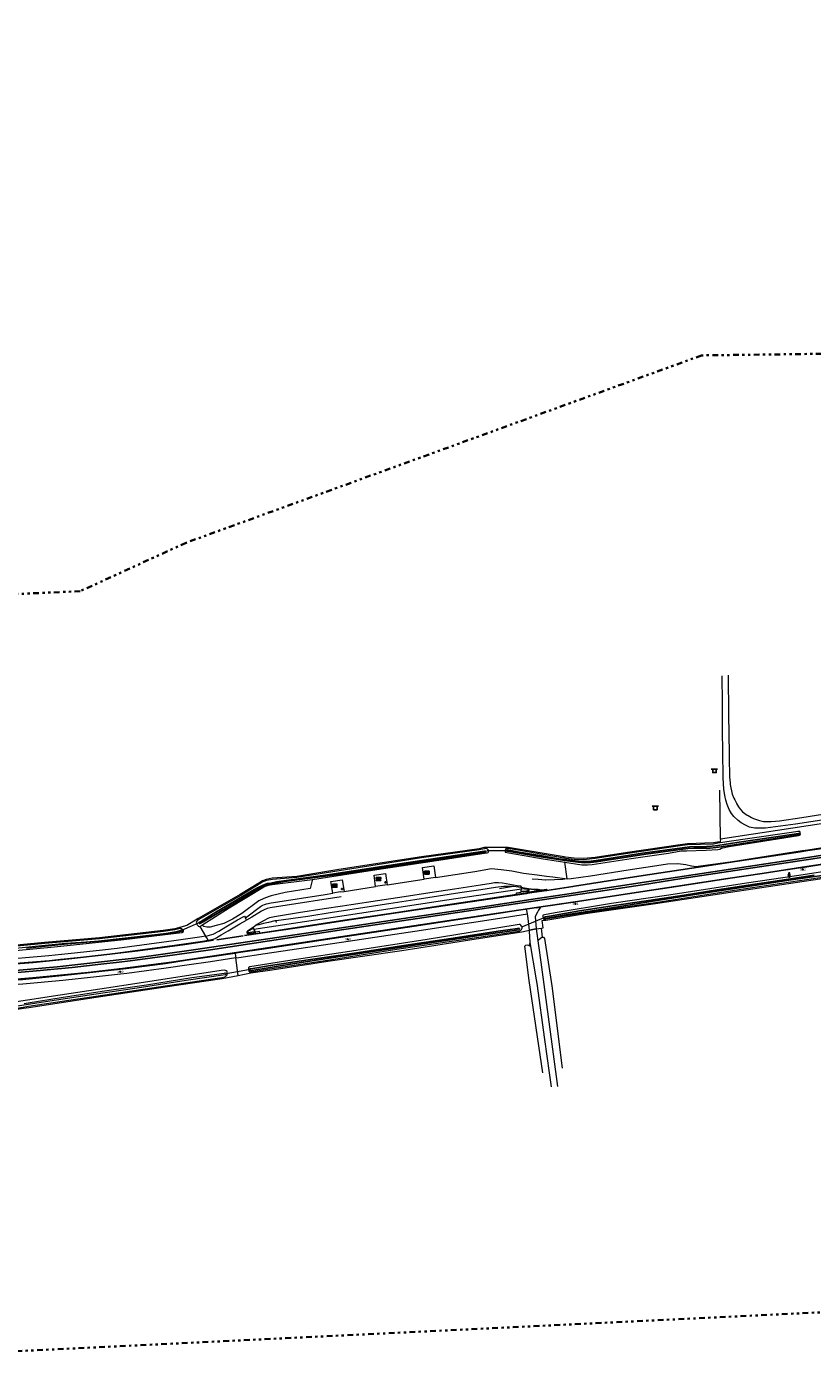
# Model space of a CAD drawing. Header units: metres. Extents: x 169249 to 194689, y 406250 to 412203.
# Tile 118 of 256: x 175481 to 175822, y 406250 to 406832. Entities that reach past the tile are written whole.
import ezdxf
from ezdxf.enums import TextEntityAlignment as Align

# ---------------------------------------------------------------- set-up
doc = ezdxf.new("R2010")
doc.units = ezdxf.units.M
doc.linetypes.add('BGT_NLCS_N264$0$AL-TEKENBLADGRENS', pattern=[11.5, 2.5, -1.5, 1, -1.5, 1, -1.5, 2.5])
doc.linetypes.add('BGT_NLCS_N264$0$AM-AS', pattern=[16, 10, -2, 2, -2])
doc.layers.get('0').update_dxf_attribs({"linetype": 'CONTINUOUS'})
for name, color, linetype, lineweight in [('BGT_NLCS_N264$0$B-WE-AM-AS_KUNSTWERK_DUIKER-GV', 252, 'BGT_NLCS_N264$0$AM-AS', 18), ('BGT_NLCS_N264$0$B-WE-IE-TERREINAFSCHEIDING_KUNSTMATIG_HEKWERK-G', 252, 'BGT_NLCS_N264$0$IE-TERREINAFSCHEIDING-KUNSTMATIG', 18), ('BGT_NLCS_N264$0$B-WE-OG-TOPOGRAFIE_CULTUURSCHEIDING-G', 252, 'CONTINUOUS', 18), ('BGT_NLCS_N264$0$B-WE-OG-TOPOGRAFIE_TERREIN_NATUUR-GV', 252, 'CONTINUOUS', 18), ('BGT_NLCS_N264$0$B-WE-OG-TOPOGRAFIE_WATER-GV', 252, 'CONTINUOUS', 18), ('BGT_NLCS_N264$0$B-WE-OG-TOPOGRAFIE_WEG_BERM-GV', 252, 'CONTINUOUS', 18), ('BGT_NLCS_N264$0$B-WE-OG-TOPOGRAFIE_WEG_RIJWEG-GV', 252, 'CONTINUOUS', 18), ('BGT_NLCS_N264$0$B-WE-OG-TOPOGRAFIE_WEG_VERHARD-G', 252, 'CONTINUOUS', 18), ('BGT_NLCS_N264$0$B-WE-OG-TOPOGRAFIE_WEG_VOETPAD-GV', 252, 'CONTINUOUS', 18), ('BGT_NLCS_N264$0$B-WE-VW-BEWEGWIJZERING_DRAAGCONSTRUCTIE-S', 252, 'CONTINUOUS', 25), ('BGT_NLCS_N264$0$B-WE-VW-VERKEERSTEKEN_BORD-S', 252, 'CONTINUOUS', 25), ('BGT_NLCS_N264$0$X-XX-AL-TEKENBLADGRENS-G', 252, 'BGT_NLCS_N264$0$AL-TEKENBLADGRENS', 35), ('X-XX-AL-REFERENTIE-G', 7, 'CONTINUOUS', 18)]:
    doc.layers.add(name, color=color, linetype=linetype, lineweight=lineweight)
for name, color, linetype in [('BGT_NLCS_N264$0$B-WE-IE-MEUBILAIR_WEGMEUBILAIR-S', 252, 'CONTINUOUS'), ('BGT_NLCS_N264$0$B-WE-OG-TOPOGRAFIE_WATER_SLOOT-GV', 252, 'CONTINUOUS'), ('BGT_NLCS_N264$0$B-WE-OG-TOPOGRAFIE_WEG_INRIT-GV', 252, 'CONTINUOUS'), ('BGT_NLCS_N264$0$B-WE-VW-MARKERING-G', 252, 'CONTINUOUS'), ('BGT_NLCS_N264$0$B-WE-VW-VERKEERSTEKEN_DRAAGCONSTRUCTIE-S', 252, 'CONTINUOUS'), ('BGT_NLCS_N264$0$Label_Puntobject', 252, 'CONTINUOUS')]:
    doc.layers.add(name, color=color, linetype=linetype)
doc.styles.add('BGT_NLCS_N264$0$STANDARD', font='txt')
doc.linetypes.add('BGT_NLCS_N264$0$IE-TERREINAFSCHEIDING-KUNSTMATIG', pattern='A,4,[82,NLCS.SHX,S=0.75,R=90,X=0,Y=0],4,-2', length=10)

# ---------------------------------------------------------------- blocks, each defined once
blk = doc.blocks.new('BGT_NLCS_N264$0$SIE-WEG_AFVALBAK_TYPE_01')
for radius in [0.25, 0.156]:
    blk.add_circle((0, 0), radius)
blk = doc.blocks.new('BGT_NLCS_N264$0$SVW-VERKEERSTEKEN_BORD_ANWB-SO')
blk.add_line((-1.375, 0), (1.375, 0))
at = {"flags": 128}
blk.add_lwpolyline([(-0.75, 0), (-0.75, -1.5), (0.75, -1.5), (0.75, 0)], close=True, dxfattribs=at)
blk = doc.blocks.new('BGT_NLCS_N264$0$SIE-WEG_WEGWIJZER-SO')
for q in [(-0.29, -0.29), (0, 0.41), (0.29, -0.29)]:
    blk.add_line((0, 0), q)
blk.add_circle((0, 0), 0.413)
blk = doc.blocks.new('BGT_NLCS_N264$0$SIE-WEG_PICKNICKSET')
for points in [[(0, 0.44), (0, 0.64), (-1.97, 0.64), (-1.97, 0.44)], [(0, -0.68), (0, -0.48), (-1.97, -0.48), (-1.97, -0.68)]]:
    blk.add_hatch(color=256).paths.add_polyline_path(points)
for p, q in [((-1.67, 0.28, 0.01), (-1.67, 0.44, 0.01)), ((-1.62, 0.28, 0.01), (-1.62, 0.44, 0.01)), ((-0.34, 0.28, 0.01), (-0.34, 0.44, 0.01)), ((-0.3, 0.28, 0.01), (-0.3, 0.44, 0.01)), ((-1.67, -0.48, 0.01), (-1.67, -0.32, 0.01)), ((-1.62, -0.48, 0.01), (-1.62, -0.32, 0.01)), ((-0.34, -0.48, 0.01), (-0.34, -0.32, 0.01)), ((-0.3, -0.48, 0.01), (-0.3, -0.32, 0.01))]:
    blk.add_line(p, q)
at = {"flags": 128}
for points, elevation in [([(-1.97, 0.64), (0, 0.64), (0, 0.44), (-1.97, 0.44)], 0.01), ([(-1.97, 0.16), (-1.97, 0.28), (0, 0.28), (0, 0.16)], 0.01), ([(-1.97, -0.16), (-1.97, -0.04), (0, -0.04), (0, -0.16)], -0.01), ([(-1.97, -0.32), (-1.97, -0.2), (0, -0.2), (0, -0.32)], -0.03), ([(-1.97, -0.68), (0, -0.68), (0, -0.48), (-1.97, -0.48)], 0.01)]:
    blk.add_lwpolyline(points, close=True, dxfattribs=dict(at, elevation=elevation))
blk.add_lwpolyline([(-1.97, 0), (-1.97, 0.12), (0, 0.12), (0, 0)], close=True, dxfattribs=at)
blk = doc.blocks.new('BGT_NLCS_N264$0$SIE-WEG_PAAL_ALGEMEEN_TYPE_02-SO')
at = {"ltscale": 0.5}
h = blk.add_hatch(color=256, dxfattribs=at)
h.paths.add_polyline_path([(0, 0), (0.1875, 0, 0.41421356), (0, 0.1875)])
h.paths.add_polyline_path([(0, -0.1875), (0, 0), (-0.1875, 0, 0.41421356)])
for p, q in [((-0.1875, 0), (0.1875, 0)), ((0, -0.1875), (0, 0.1875))]:
    blk.add_line(p, q, dxfattribs=at)
blk.add_circle((0, 0), 0.1875, dxfattribs=at)
blk = doc.blocks.new('BGT_NLCS_N264$0$SIE-WEG_VERKEERSBORD_PAAL-SO')
blk.add_line((-0.3, 0), (0.3, 0))
for radius in [0.2, 0.0745]:
    blk.add_circle((0, 0), radius)
blk = doc.blocks.new('BGT_NLCS_N264')
at = {"layer": 'BGT_NLCS_N264$0$B-WE-AM-AS_KUNSTWERK_DUIKER-GV'}
for p, q in [((175689.62, 406473.69, 20.6), (175680.9, 406473.7, 20.61)), ((175548.36, 406439.16, 20.28), (175555.6, 406442.37, 20.31)), ((175705.7, 406444.54, 20.47), (175695.35, 406440.15, 20.47))]:
    blk.add_line(p, q, dxfattribs=at)
blk.add_polyline3d([(175578.04, 406422.15, 20), (175572.66, 406421.16, 20.01), (175567.62, 406420.24, 20.01)], dxfattribs=at)
at = {"layer": 'BGT_NLCS_N264$0$B-WE-IE-TERREINAFSCHEIDING_KUNSTMATIG_HEKWERK-G'}
blk.add_line((175782.42, 406478.75, 21.36), (175782.22, 406500, 19.76), dxfattribs=at)
blk.add_polyline3d([(175991.01, 406509.98, 21.72), (175985.11, 406509.36, 21.7), (175982.21, 406509.18, 21.7), (175979.25, 406509.2, 21.69), (175976.22, 406509.32, 21.69), (175973.22, 406509.63, 21.69), (175970.23, 406509.83, 21.69), (175967.24, 406509.83, 21.68), (175964.38, 406509.43, 21.68), (175961.51, 406508.64, 21.68), (175958.61, 406507.68, 21.68), (175955.84, 406506.62, 21.67), (175950.47, 406504.4, 21.67), (175921.76, 406500, 21.59), (175852.94, 406489.45, 21.4), (175838.71, 406487.29, 21.4), (175782.42, 406478.75, 21.36)], dxfattribs=at)
at = {"layer": 'BGT_NLCS_N264$0$B-WE-OG-TOPOGRAFIE_CULTUURSCHEIDING-G'}
for points in [[(175703.27, 406434.89, 21.36), (175704.21, 406435.8, 21.37), (175704.8, 406436.15, 21.44), (175705.18, 406436.14, 21.44)], [(175705.18, 406436.14, 21.44), (175705.49, 406436.13, 21.44), (175706, 406435.55, 21.44), (175709.13, 406415.11, 21.21), (175713.64, 406379.32, 21.29)], [(175705.32, 406377.27, 21.33), (175699.4, 406417.39, 21.31), (175697.51, 406432.23, 21.49), (175697.83, 406432.77, 21.5), (175698.46, 406432.88, 21.51), (175699.04, 406432.73, 21.51), (175699.49, 406432.3, 21.51), (175699.81, 406433.85, 21.43)]]:
    blk.add_polyline3d(points, dxfattribs=at)
at = {"layer": 'BGT_NLCS_N264$0$B-WE-OG-TOPOGRAFIE_TERREIN_NATUUR-GV'}
for p, q in [((175699.5, 406438.81, 16.01), (175699.45, 406439.17, 21.31)), ((175705.18, 406436.14, 20.51), (175704.67, 406440.08, 21.27))]:
    blk.add_line(p, q, dxfattribs=at)
at = {"layer": 'BGT_NLCS_N264$0$B-WE-OG-TOPOGRAFIE_WATER-GV'}
blk.add_line((175556.19, 406440.85, 20.83), (175557.15, 406441.45, 20.82), dxfattribs=at)
for points in [[(175474.9, 406431.23, 20.19), (175486.15, 406432.43, 20.19), (175497.88, 406433.56, 20.19), (175506.87, 406434.12, 20.19), (175512.18, 406434.57, 20.19), (175536.67, 406437.28, 20.2), (175541.66, 406437.9, 20.17), (175545.81, 406438.69, 20.17), (175547.61, 406439.11, 20.18), (175548.06, 406439.32, 20.29), (175548.3, 406439.32, 20.29), (175548.43, 406439.23, 20.29), (175548.48, 406439.01, 20.29), (175548.36, 406438.81, 20.29), (175548.05, 406438.67, 20.29), (175546.95, 406438.36, 20.29), (175540.94, 406437.55, 20.25), (175536.42, 406436.94, 20.25), (175526.07, 406435.79, 20.25), (175515.39, 406434.64, 20.25), (175497.35, 406433, 20.25), (175480.94, 406431.32, 20.25)], [(175842.81, 406467.02, 21.38), (175815.48, 406462.86, 21.39), (175793.7, 406459.58, 21.34), (175760.03, 406454.36, 21.32), (175735.17, 406450.75, 21.31), (175710.61, 406446.79, 21.26), (175706.04, 406445.94, 21.31), (175705.48, 406445.75, 21.31), (175705.26, 406445.54, 21.31), (175705.25, 406445.12, 21.3), (175705.36, 406444.59, 21.27), (175705.49, 406444.13, 21.26), (175705.55, 406444.03, 21.24), (175705.87, 406444.03, 21.21), (175706.51, 406444.12, 21.22), (175723.68, 406446.95, 21.24), (175754.16, 406451.31, 21.28), (175786.68, 406456.28, 21.37), (175815.83, 406460.63, 21.37), (175844.95, 406464.91, 21.37)], [(175743.63, 406470.42, 21.02), (175759.91, 406472.73, 21.09), (175765.39, 406473.63, 21.12), (175767.73, 406473.73, 21.1), (175776.26, 406473.95, 21.21), (175781.38, 406474.25, 21.18), (175782.23, 406474.4, 21.18), (175782.92, 406474.88, 21.18), (175783.47, 406475.06, 21.21), (175786.24, 406475.6, 21.25), (175816.39, 406480.28, 21.29), (175816.82, 406480.42, 21.3), (175817.06, 406480.66, 21.3), (175817.18, 406481.01, 21.3), (175817.16, 406481.41, 21.3), (175817.09, 406481.7, 21.3), (175816.89, 406482.06, 21.29), (175816.72, 406482.14, 21.28), (175816.47, 406482.15, 21.28), (175816.02, 406482.13, 21.26), (175813.31, 406481.69, 21.24), (175794.17, 406478.95, 21.3), (175781.3, 406476.95, 21.23), (175779.49, 406476.62, 21.22), (175768.2, 406476.26, 21.17), (175764.98, 406475.86, 21.15), (175742.14, 406472.48, 21.14), (175728.03, 406470.3, 21.13), (175723.04, 406469.81, 21.11), (175718.89, 406469.99, 21.05), (175715.08, 406470.41, 21), (175714.56, 406470.5, 21)], [(175681, 406472.77, 21.01), (175681.09, 406472.81, 21.04), (175681.48, 406472.97, 21.05), (175681.63, 406473.22, 21.06), (175681.69, 406473.58, 21.06), (175681.63, 406473.81, 21.06), (175681.47, 406474.14, 21.04), (175681.13, 406474.48, 21.04), (175680.88, 406474.64, 21.03), (175680.65, 406474.68, 21.02), (175680.3, 406474.67, 21.01), (175679.88, 406474.6, 21.01), (175677.68, 406474.07, 21.02), (175652.62, 406470.63, 20.91), (175616.72, 406465.06, 20.85), (175598.45, 406462.05, 20.86), (175587.77, 406461.3, 20.85), (175585.25, 406460.78, 20.83), (175584.01, 406460.36, 20.87), (175583.65, 406460.24, 20.88), (175582.08, 406459.24, 20.86), (175574.03, 406454.22, 20.78), (175555.76, 406443.82, 20.86)], [(175605.19, 406461.29, 20.72), (175631.19, 406465.23, 20.75), (175661.99, 406469.92, 20.81), (175677.07, 406472.18, 20.97), (175681, 406472.77, 21.01)], [(175714.56, 406470.5, 21), (175690.21, 406474.63, 21.15), (175689.43, 406474.63, 21.14), (175689.09, 406474.44, 21.14), (175688.98, 406474.23, 21.14), (175688.85, 406473.81, 21.14), (175688.94, 406473.11, 21.14), (175690.49, 406472.78, 21.02), (175705.37, 406470.19, 21.02), (175714.82, 406468.75, 21)], [(175714.82, 406468.75, 21), (175722.2, 406467.62, 20.98), (175724.73, 406467.64, 20.98), (175726.66, 406467.78, 21.05), (175743.63, 406470.42, 21.02)], [(175557.15, 406441.45, 20.82), (175568.96, 406448.86, 20.75), (175583.65, 406457.79, 20.73), (175584.48, 406458.21, 20.74), (175584.74, 406458.29, 20.74), (175586.1, 406458.73, 20.74), (175587.71, 406459.03, 20.75), (175605.19, 406461.29, 20.72)], [(175555.76, 406443.82, 20.86), (175555.28, 406443.43, 20.85), (175554.95, 406443.09, 20.84), (175554.71, 406442.73, 20.84), (175554.77, 406442.4, 20.83), (175554.96, 406441.85, 20.83), (175555.09, 406441.58, 20.83), (175555.44, 406441.09, 20.82), (175555.56, 406440.96, 20.83), (175555.95, 406440.82, 20.82), (175556.19, 406440.85, 20.83)], [(175695.46, 406439.03, 20.99), (175695.73, 406439.18, 21.07), (175696.07, 406439.55, 21.1), (175696.25, 406440.16, 21.12), (175696.24, 406440.64, 21.14), (175696.05, 406441.01, 21.16), (175695.77, 406441.41, 21.19), (175695.38, 406441.65, 21.21), (175694.93, 406441.68, 21.18), (175693.23, 406441.35, 21.15), (175655.06, 406435.16, 20.87), (175624.17, 406430.34, 20.81), (175595.4, 406425.99, 20.82), (175578, 406423.25, 20.87), (175577.59, 406423.04, 20.87), (175577.43, 406422.88, 20.87), (175577.32, 406422.65, 20.87), (175577.31, 406422.34, 20.87), (175577.33, 406422.04, 20.88), (175577.47, 406421.4, 20.88), (175577.92, 406421.18, 20.82), (175578.33, 406421.12, 20.82), (175587.55, 406422.55, 20.82), (175611.73, 406426.22, 20.77), (175643.74, 406431.29, 20.58), (175673.53, 406435.53, 20.95), (175694.96, 406438.82, 20.98), (175695.46, 406439.03, 20.99)], [(175378.76, 406426.65, 20.69), (175390.27, 406426.49, 20.66), (175422.17, 406427.06, 20.68), (175459.1, 406428.85, 20.72), (175493.15, 406432.04, 20.8), (175523.23, 406435.16, 20.84), (175548.44, 406438.18, 20.89), (175549.1, 406438.71, 20.89), (175549.1, 406439.07, 20.89), (175548.99, 406439.32, 20.89), (175548.76, 406439.58, 20.89), (175548.47, 406439.83, 20.89), (175548.05, 406439.98, 20.88), (175547.71, 406439.91, 20.88), (175547.05, 406439.81, 20.86), (175545.41, 406439.37, 20.81), (175540.42, 406438.58, 20.75), (175512.65, 406435.42, 20.8), (175488.82, 406433.38, 20.86), (175462.92, 406430.91, 20.89), (175434.54, 406429.18, 20.85), (175408.18, 406428.46, 20.81), (175379.39, 406428.29, 20.82), (175378.8, 406428.31, 20.82)], [(175479.94, 406407.43, 20.17), (175481.58, 406407.68, 20.17), (175495.98, 406409.9, 20.17), (175513.86, 406412.69, 20.28), (175533.08, 406415.51, 20.22), (175552.74, 406418.59, 20.22), (175566.96, 406420.59, 20.22), (175567.25, 406420.66, 20.17), (175567.38, 406420.55, 20.17), (175567.5, 406420.33, 20.17), (175567.49, 406420.09, 20.17), (175567.26, 406419.8, 20.17), (175550.27, 406417.34, 20.17), (175529.04, 406414.04, 20.17), (175510.22, 406411.3, 20.17), (175493.92, 406408.77, 20.17), (175481.7, 406406.88, 20.17), (175467.65, 406404.7, 20.17)], [(175385.39, 406391.19, 20.72), (175391.36, 406392.11, 20.72), (175417.78, 406396.28, 20.72), (175422.13, 406396.96, 20.72), (175449.71, 406401.25, 20.69), (175479.49, 406405.79, 20.72), (175481.81, 406406.15, 20.72), (175511.08, 406410.61, 20.72), (175542.16, 406415.21, 20.75), (175565.86, 406418.72, 20.79), (175567.09, 406419.01, 20.8), (175567.45, 406419.15, 20.81), (175568.09, 406419.77, 20.83), (175568.18, 406420.31, 20.86), (175568.12, 406420.82, 20.89), (175568.04, 406421.33, 20.89), (175567.7, 406421.61, 20.9), (175567.36, 406421.77, 20.91), (175567.11, 406421.8, 20.9), (175565.44, 406421.63, 20.91), (175520.4, 406414.71, 20.93), (175495.55, 406410.93, 20.94), (175481.41, 406408.77, 20.94), (175467.92, 406406.72, 20.95)]]:
    blk.add_polyline3d(points, dxfattribs=at)
at = {"layer": 'BGT_NLCS_N264$0$B-WE-OG-TOPOGRAFIE_WATER_SLOOT-GV'}
for points in [[(175823.1, 406463.06, 20.64), (175808.18, 406460.79, 20.64), (175794.56, 406458.75, 20.64), (175781.04, 406456.77, 20.64), (175766.64, 406454.47, 20.64), (175751.24, 406452.17, 20.64), (175738.3, 406450.29, 20.64), (175721.24, 406447.59, 20.64), (175708.15, 406445.24, 20.64), (175706.29, 406444.99, 20.64), (175705.96, 406444.8, 20.64), (175705.97, 406444.68, 20.64), (175705.99, 406444.46, 20.64), (175706.11, 406444.38, 20.64), (175706.34, 406444.36, 20.64), (175716.08, 406445.99, 20.64), (175735.16, 406448.96, 20.64), (175752.23, 406451.66, 20.64), (175771.31, 406454.65, 20.64), (175792.44, 406457.84, 20.64), (175812.1, 406460.87, 20.64), (175828.73, 406463.33, 20.64)], [(175765.78, 406475.03, 20.64), (175748.52, 406472.64, 20.64), (175728.39, 406469.44, 20.64), (175725.09, 406469.12, 20.64), (175722.42, 406469.03, 20.64), (175719.28, 406469.27, 20.64), (175712.17, 406470.19, 20.64), (175704.18, 406471.6, 20.64), (175694.98, 406473.13, 20.64), (175689.88, 406474.06, 20.64), (175689.5, 406473.92, 20.64), (175689.6, 406473.59, 20.64), (175689.85, 406473.55, 20.64), (175703.38, 406471.29, 20.63), (175714.89, 406469.44, 20.63), (175720.63, 406468.73, 20.63), (175723.58, 406468.5, 20.63), (175726.05, 406468.63, 20.63), (175728.52, 406468.95, 20.63), (175731.32, 406469.27, 20.63), (175749.99, 406472.28, 20.63), (175768.3, 406474.69, 20.63), (175770.92, 406474.85, 20.63), (175772.77, 406474.91, 20.63), (175778.02, 406474.89, 20.63), (175780.38, 406475.14, 20.63), (175782.76, 406475.39, 20.63), (175816.47, 406480.62, 20.63), (175816.87, 406480.74, 20.63), (175816.95, 406481.06, 20.63), (175816.89, 406481.17, 20.63), (175816.43, 406481.22, 20.59), (175813.53, 406480.77, 20.6), (175789.58, 406477.29, 20.71), (175781.28, 406475.93, 20.64), (175778.89, 406475.69, 20.64), (175773.97, 406475.49, 20.64), (175769.95, 406475.5, 20.64), (175765.78, 406475.03, 20.64)], [(175635.31, 406466.9, 20.28), (175610.73, 406463.09, 20.28), (175589.57, 406460.17, 20.28), (175587.05, 406459.7, 20.28), (175585.48, 406459.46, 20.28), (175584.46, 406459.07, 20.28), (175583.77, 406458.8, 20.28), (175581.25, 406457.61, 20.5), (175579.64, 406456.68, 20.5), (175563.19, 406446.99, 20.5), (175556.49, 406442.85, 20.17), (175555.99, 406442.7, 20.17), (175555.89, 406442.41, 20.17), (175555.99, 406442.17, 20.17), (175556.25, 406442.15, 20.17), (175557.69, 406442.91, 20.17), (175581.98, 406457.36, 20.17), (175584.24, 406458.58, 20.39), (175584.59, 406458.7, 20.39), (175585.45, 406458.98, 20.39), (175587.04, 406459.36, 20.39), (175589.12, 406459.71, 20.39), (175593.04, 406460.38, 20.39), (175616.35, 406463.4, 20.27), (175635.26, 406466.37, 20.28), (175659.21, 406469.86, 20.28), (175680.15, 406473.05, 20.28), (175680.46, 406473.21, 20.28), (175680.49, 406473.42, 20.28), (175680.29, 406473.52, 20.28), (175679.97, 406473.51, 20.28), (175659.29, 406470.44, 20.28), (175635.31, 406466.9, 20.28)], [(175694.86, 406440.04, 20.26), (175694.29, 406439.96, 20.26), (175685.85, 406438.8, 20.26), (175666.38, 406435.8, 20.26), (175645.77, 406432.64, 20.26), (175625.25, 406429.46, 20.26), (175603.34, 406426.36, 20.26), (175586.98, 406423.83, 20.26), (175578.33, 406422.49, 20.26), (175577.97, 406422.41, 20.26), (175577.76, 406422.13, 20.26), (175577.77, 406421.91, 20.26), (175577.84, 406421.8, 20.26), (175578.08, 406421.63, 20.26), (175578.33, 406421.6, 20.26), (175578.76, 406421.64, 20.26), (175595.56, 406424.48, 20.26), (175614.27, 406427.29, 20.26), (175633.45, 406430.18, 20.26), (175653.21, 406433.22, 20.26), (175667.18, 406435.28, 20.26), (175678.46, 406437.06, 20.26), (175694.82, 406439.37, 20.26), (175695.09, 406439.61, 20.26), (175695.12, 406439.77, 20.26), (175695.08, 406439.94, 20.26), (175695, 406440, 20.26), (175694.86, 406440.04, 20.26)]]:
    blk.add_polyline3d(points, dxfattribs=at)
at = {"layer": 'BGT_NLCS_N264$0$B-WE-OG-TOPOGRAFIE_WEG_BERM-GV'}
for p, q in [((175714.56, 406470.5, 21), (175714.49, 406471.02, 21)), ((175715.87, 406461.55, 21.24), (175714.82, 406468.75, 21)), ((175605.19, 406461.29, 20.72), (175605.05, 406460.77, 20.75)), ((175637.7, 406458.97, 20.95), (175653.67, 406461.41, 20.94)), ((175618.96, 406456.08, 20.92), (175632.61, 406458.22, 20.92)), ((175692.47, 406458.12, 21.2), (175686.4, 406457.15, 21.16)), ((175695.83, 406457.72, 21.21), (175692.47, 406458.12, 21.2)), ((175698.73, 406456.01, 21.3), (175695.73, 406455.68, 21.38)), ((175695.73, 406455.68, 21.38), (175695.84, 406455.97, 21.44)), ((175696.05, 406457.31, 21.42), (175695.83, 406457.72, 21.21)), ((175696.03, 406457.2, 21.42), (175696.05, 406457.31, 21.42)), ((175555.76, 406443.82, 20.86), (175555.47, 406444.23, 20.86)), ((175576.56, 406443.62, 20.96), (175576.14, 406444.65, 20.96)), ((175589.56, 406442.52, 21.07), (175589.46, 406443.33, 21.05)), ((175556.19, 406440.85, 20.83), (175558.76, 406436.66, 21.12)), ((175580.48, 406438.51, 21.3), (175579.04, 406438.29, 21.32)), ((175580.52, 406441.19, 21.01), (175579.38, 406440.33, 21.06)), ((175579.51, 406440.08, 21.21), (175579.38, 406440.33, 21.06)), ((175579.73, 406439.72, 21.23), (175579.51, 406440.08, 21.21)), ((175580.59, 406438.28, 21.15), (175580.48, 406438.51, 21.3)), ((175699.45, 406439.17, 21.31), (175699.47, 406439.17, 21.31)), ((175702.39, 406439.79, 21.29), (175704.67, 406440.08, 21.27)), ((175572.87, 406419.57, 20.81), (175571.88, 406427.14, 21.16))]:
    blk.add_line(p, q, dxfattribs=at)
for points in [[(175704.67, 406440.08, 21.27), (175705.38, 406440.17, 21.26), (175704.97, 406443.38, 21.24), (175705.91, 406443.53, 21.21), (175706.58, 406443.63, 21.22), (175723.76, 406446.45, 21.24), (175754.23, 406450.81, 21.28), (175786.76, 406455.79, 21.37), (175815.9, 406460.14, 21.37), (175845.02, 406464.42, 21.37)], [(175782.42, 406478.75, 21.36), (175782.38, 406477.62, 21.24), (175781.21, 406477.44, 21.23), (175779.44, 406477.12, 21.22), (175768.16, 406476.75, 21.17), (175764.92, 406476.35, 21.15), (175742.06, 406472.97, 21.14), (175727.97, 406470.8, 21.13), (175723.02, 406470.32, 21.11), (175718.93, 406470.49, 21.05), (175715.15, 406470.91, 21), (175714.49, 406471.02, 21)], [(175715.87, 406461.55, 21.24), (175717.55, 406461.69, 21.26), (175725.97, 406462.86, 21.29), (175742.38, 406465.36, 21.31), (175754.79, 406467.32, 21.31), (175759.5, 406468.01, 21.32), (175763.89, 406468.12, 21.36), (175767.39, 406467.72, 21.41), (175769.88, 406467.16, 21.44), (175771.89, 406466.94, 21.46), (175772.78, 406467.06, 21.46), (175787.63, 406469.1, 21.48), (175799.55, 406470.97, 21.51), (175817.05, 406473.63, 21.52), (175818.03, 406473.78, 21.52), (175820.38, 406474.09, 21.54), (175820.42, 406474.1, 21.54), (175825.87, 406474.92, 21.55), (175838.31, 406476.78, 21.56), (175850.27, 406478.6, 21.57), (175857.95, 406479.84, 21.58)], [(175714.49, 406471.02, 21), (175690.26, 406475.13, 21.15), (175689.3, 406475.13, 21.14), (175680.68, 406475.18, 21.02), (175680.25, 406475.16, 21.01), (175679.78, 406475.09, 21.01), (175677.59, 406474.56, 21.02), (175652.55, 406471.12, 20.91), (175616.64, 406465.55, 20.85), (175598.39, 406462.55, 20.86), (175587.7, 406461.8, 20.85), (175585.12, 406461.26, 20.83), (175583.85, 406460.83, 20.87), (175583.43, 406460.7, 20.88), (175581.81, 406459.66, 20.86), (175573.78, 406454.65, 20.78), (175555.47, 406444.23, 20.86)], [(175859.13, 406472.56, 21.48), (175857.98, 406472.4, 21.48), (175842.76, 406470.16, 21.49), (175818.15, 406466.35, 21.46), (175816.65, 406466.11, 21.46), (175791.4, 406462.33, 21.43), (175760.36, 406457.67, 21.41), (175740.07, 406454.5, 21.39), (175719.36, 406451.44, 21.37), (175708.63, 406449.85, 21.36), (175704.22, 406449.19, 21.37)], [(175653.67, 406461.41, 20.94), (175652.99, 406466.45, 20.82), (175657.97, 406467.13, 20.83), (175658.61, 406462.14, 20.97)], [(175658.61, 406462.14, 20.97), (175675.75, 406464.65, 20.95), (175683, 406465.99, 21.03), (175687.15, 406465.57, 20.98), (175691.77, 406464.94, 21.02), (175696.83, 406464.04, 21.07), (175702.78, 406463.2, 21.16), (175706.81, 406462.72, 21.21), (175709.55, 406462.39, 21.24), (175715.87, 406461.55, 21.24)], [(175605.05, 406460.77, 20.75), (175604.12, 406457.27, 20.92), (175593.29, 406455.61, 20.95), (175587.23, 406454.19, 20.95), (175586.3, 406453.83, 20.94), (175584.11, 406452.99, 20.94), (175581.87, 406452.03, 20.89), (175574.54, 406446.46, 20.92), (175570.48, 406444, 20.92), (175566.73, 406442.18, 20.92), (175563.38, 406441.25, 20.92), (175560.7, 406440.59, 20.92), (175559.32, 406440.49, 20.92), (175557.96, 406440.81, 20.92), (175557.15, 406441.45, 20.82)], [(175614.07, 406455.31, 20.92), (175613.22, 406460.32, 20.76), (175618.13, 406461.1, 20.78), (175618.96, 406456.08, 20.92)], [(175632.61, 406458.22, 20.92), (175631.96, 406463.16, 20.74), (175636.95, 406463.85, 20.77), (175637.7, 406458.97, 20.95)], [(175576.14, 406444.65, 20.96), (175582.58, 406449.52, 20.85), (175582.99, 406449.8, 20.85), (175583.61, 406450.15, 20.86), (175584.36, 406450.42, 20.86), (175585.25, 406450.66, 20.86), (175587.26, 406451.08, 20.87), (175588.26, 406451.29, 20.88), (175610.74, 406454.74, 20.9), (175614.07, 406455.31, 20.92)], [(175579.73, 406439.72, 21.23), (175618.92, 406445.63, 21.14), (175638.92, 406448.65, 21.2), (175663.58, 406452.37, 21.21), (175696.03, 406457.2, 21.42)], [(175582.26, 406438.09, 21.11), (175585.28, 406438.54, 21.11), (175619.22, 406443.66, 21.19), (175639.22, 406446.67, 21.25), (175663.88, 406450.39, 21.26), (175693.88, 406454.86, 21.44)], [(175692.47, 406458.12, 21.2), (175690.21, 406458.24, 21.19), (175688.26, 406458.17, 21.19), (175684.77, 406457.77, 21.18), (175678.36, 406456.76, 21.15), (175669.16, 406455.38, 21.15), (175660, 406453.94, 21.14), (175649.65, 406452.37, 21.14), (175638.32, 406450.63, 21.14), (175626.01, 406448.74, 21.14), (175618.6, 406447.64, 21.09), (175613.74, 406446.92, 21.06), (175603.18, 406445.18, 21.06), (175589.46, 406443.33, 21.05)], [(175693.88, 406454.86, 21.44), (175693.78, 406455.48, 21.43), (175695.73, 406455.68, 21.38)], [(175693.88, 406454.86, 21.44), (175698.65, 406455.6, 21.35), (175698.73, 406456.01, 21.3)], [(175698.73, 406456.01, 21.3), (175699.02, 406456.18, 21.3), (175699.29, 406456.46, 21.3), (175699.19, 406456.83, 21.3), (175698.88, 406457.18, 21.29), (175695.83, 406457.72, 21.21)], [(175696.05, 406457.31, 21.42), (175698.6, 406456.98, 21.43), (175698.9, 406456.82, 21.45), (175698.96, 406456.66, 21.45), (175698.92, 406456.5, 21.45), (175698.8, 406456.34, 21.45), (175698.59, 406456.27, 21.45), (175698.01, 406456.18, 21.46), (175695.84, 406455.97, 21.44)], [(175695.84, 406455.97, 21.44), (175695.9, 406456.37, 21.43), (175696.03, 406457.2, 21.42)], [(175698.55, 406446.3, 21.34), (175698.42, 406447.09, 21.35), (175698.24, 406448.28, 21.34), (175695.49, 406447.86, 21.33), (175686.27, 406446.47, 21.31), (175649.36, 406440.82, 21.23), (175620.34, 406436.45, 21.2), (175584.25, 406431.01, 21.16), (175572.92, 406429.31, 21.16), (175571.62, 406429.12, 21.16)], [(175704.22, 406449.19, 21.37), (175703.44, 406447.85, 21.36), (175702.92, 406446.97, 21.36), (175701.88, 406445.17, 21.36), (175702.39, 406439.79, 21.29)], [(175555.47, 406444.23, 20.86), (175550.59, 406441.28, 20.82), (175545.33, 406439.87, 20.81), (175540.36, 406439.08, 20.75), (175512.6, 406435.92, 20.8), (175488.77, 406433.88, 20.86), (175462.88, 406431.41, 20.89), (175434.51, 406429.68, 20.85), (175408.17, 406428.96, 20.81), (175379.4, 406428.79, 20.82), (175378.81, 406428.81, 20.82)], [(175558.76, 406436.66, 21.12), (175559.49, 406436.79, 21.13), (175561.45, 406437.28, 21.12), (175562.09, 406437.49, 21.11), (175564.55, 406438.85, 21.07), (175567.5, 406440.71, 21.04), (175572.65, 406443.65, 21.02), (175575.57, 406445.36, 20.96), (175576.14, 406444.65, 20.96)], [(175559.89, 406434.83, 21.13), (175562.02, 406435.35, 21.12), (175562.9, 406435.66, 21.11), (175565.57, 406437.13, 21.07), (175568.53, 406438.99, 21.04), (175573.65, 406441.92, 21.02), (175576.56, 406443.62, 20.96)], [(175571.88, 406427.14, 21.16), (175571.92, 406427.14, 21.16), (175573.22, 406427.34, 21.16), (175584.55, 406429.03, 21.16), (175620.64, 406434.47, 21.2), (175649.67, 406438.85, 21.23), (175686.57, 406444.49, 21.31), (175695.79, 406445.89, 21.33), (175698.54, 406446.3, 21.34), (175698.55, 406446.3, 21.34)], [(175589.46, 406443.33, 21.05), (175588.75, 406443.23, 21.05), (175586.14, 406442.6, 21.06), (175583.88, 406442.1, 21.05), (175581.81, 406441.56, 21.05), (175580.52, 406441.19, 21.01)], [(175699.47, 406439.17, 21.31), (175698.87, 406444.27, 21.38), (175698.55, 406446.3, 21.34)], [(175558.76, 406436.66, 21.12), (175557.08, 406436.38, 21.12), (175544.98, 406434.62, 21.15), (175520.33, 406431.32, 21.11), (175513.96, 406430.47, 21.1), (175496.25, 406428.63, 21.08), (175496.08, 406428.72, 21.08), (175490.63, 406428.09, 21.02), (175466.82, 406426.11, 20.96), (175447.98, 406424.77, 20.86), (175424.35, 406423.46, 20.84), (175421.14, 406423.38, 20.86), (175398.18, 406422.76, 20.95), (175379.86, 406422.78, 20.94), (175378.67, 406422.8, 20.94)], [(175559.89, 406434.83, 21.13), (175559.22, 406435.93, 21.08), (175558.76, 406436.66, 21.12)], [(175572.87, 406419.57, 20.81), (175578.33, 406420.62, 20.82), (175587.63, 406422.06, 20.82), (175611.81, 406425.72, 20.77), (175644.02, 406430.45, 20.85), (175673.61, 406435.03, 20.95), (175695.09, 406438.34, 20.98), (175696.16, 406438.54, 21.06), (175699.45, 406439.17, 21.31)], [(175579.38, 406440.33, 21.06), (175576.93, 406438.76, 21.14), (175576.69, 406438.48, 21.12), (175576.64, 406438.33, 21.17), (175576.69, 406438.09, 21.18), (175576.8, 406437.88, 21.18), (175576.96, 406437.76, 21.13), (175577.17, 406437.79, 21.14)], [(175579.04, 406438.29, 21.32), (175577.26, 406438, 21.31), (175576.99, 406438.06, 21.33), (175576.83, 406438.17, 21.33), (175576.81, 406438.31, 21.31), (175576.85, 406438.47, 21.27), (175576.95, 406438.59, 21.27), (175577.4, 406438.86, 21.27), (175579.51, 406440.08, 21.21)], [(175577.17, 406437.79, 21.14), (175579.4, 406438.07, 21.14), (175580.59, 406438.28, 21.15)], [(175577.17, 406437.79, 21.14), (175577.25, 406437.35, 21.1), (175582.26, 406438.09, 21.11)], [(175580.48, 406438.51, 21.3), (175580.19, 406438.98, 21.27), (175579.73, 406439.72, 21.23)], [(175582.26, 406438.09, 21.11), (175582.23, 406438.63, 21.16), (175580.59, 406438.28, 21.15)], [(175378.62, 406420.8, 20.94), (175379.84, 406420.78, 20.94), (175398.2, 406420.76, 20.95), (175421.2, 406421.38, 20.86), (175424.43, 406421.47, 20.84), (175448.1, 406422.78, 20.86), (175466.98, 406424.11, 20.96), (175490.82, 406426.1, 21.02), (175495.71, 406426.66, 21.08), (175495.87, 406426.58, 21.08), (175514.2, 406428.49, 21.1), (175520.6, 406429.34, 21.11), (175545.26, 406432.64, 21.15), (175557.39, 406434.41, 21.12), (175559.89, 406434.83, 21.13)], [(175571.88, 406427.14, 21.16), (175560.89, 406425.5, 21.11), (175550.6, 406424.03, 21.13), (175541.64, 406422.68, 21.22), (175524.47, 406420.43, 21.35), (175521.79, 406420.12, 21.34), (175510.01, 406418.78, 21.28), (175496.65, 406417.41, 21.28), (175479.33, 406415.72, 21.31), (175465.11, 406414.71, 21.19), (175447.65, 406413.36, 21.22), (175439.49, 406412.81, 21.15), (175421.72, 406412, 21.16), (175421.45, 406411.99, 21.16), (175404.01, 406411.56, 21.23), (175398.84, 406411.43, 21.25), (175393.12, 406410, 21.24), (175392.09, 406409.73, 21.25), (175385.05, 406407.91, 21.27), (175382.6, 406407.25, 21.27), (175382.31, 406407.17, 21.27), (175382.02, 406407.1, 21.27), (175377.35, 406405.91, 21.21), (175375.16, 406405.4, 21.19)], [(175571.62, 406429.12, 21.16), (175560.6, 406427.48, 21.11), (175550.31, 406426.01, 21.13), (175541.36, 406424.66, 21.22), (175524.23, 406422.41, 21.35), (175521.56, 406422.11, 21.34), (175509.79, 406420.77, 21.28), (175496.45, 406419.4, 21.28), (175479.17, 406417.71, 21.31), (175464.97, 406416.71, 21.19), (175447.51, 406415.35, 21.22), (175439.38, 406414.81, 21.15), (175421.65, 406413.99, 21.16), (175421.39, 406413.99, 21.16), (175403.96, 406413.56, 21.23)], [(175571.62, 406429.12, 21.16), (175571.78, 406427.93, 21.11), (175571.88, 406427.14, 21.16)], [(175385.39, 406391.19, 20.72), (175385.46, 406390.69, 20.72), (175391.43, 406391.61, 20.72), (175417.86, 406395.78, 20.72), (175422.21, 406396.46, 20.72), (175449.79, 406400.75, 20.69), (175479.56, 406405.3, 20.72), (175481.89, 406405.65, 20.72), (175511.16, 406410.12, 20.72), (175542.23, 406414.72, 20.75), (175565.95, 406418.23, 20.79), (175572.87, 406419.57, 20.81)]]:
    blk.add_polyline3d(points, dxfattribs=at)
at = {"layer": 'BGT_NLCS_N264$0$B-WE-OG-TOPOGRAFIE_WEG_INRIT-GV'}
for p, q in [((175704.22, 406449.19, 21.37), (175702.54, 406448.93, 21.36)), ((175699.47, 406439.17, 21.31), (175702.39, 406439.79, 21.29))]:
    blk.add_line(p, q, dxfattribs=at)
at = {"layer": 'BGT_NLCS_N264$0$B-WE-OG-TOPOGRAFIE_WEG_RIJWEG-GV'}
for p, q in [((175637.7, 406458.97, 20.95), (175632.61, 406458.22, 20.92)), ((175658.61, 406462.14, 20.97), (175653.67, 406461.41, 20.94)), ((175617.33, 406455.82, 20.92), (175614.07, 406455.31, 20.92))]:
    blk.add_line(p, q, dxfattribs=at)
for points in [[(175580.52, 406441.19, 21.01), (175580.43, 406441.39, 21), (175584.35, 406443.58, 20.99), (175585.91, 406444.42, 21.01), (175586.72, 406444.72, 21.01), (175587.25, 406444.87, 21), (175588.69, 406445.2, 21), (175599.1, 406446.93, 21), (175610.27, 406448.58, 20.99), (175618.26, 406449.8, 21.05), (175622.05, 406450.37, 21.07), (175633.46, 406452.15, 21.12), (175645.04, 406453.88, 21.13), (175656.13, 406455.53, 21.14), (175666.86, 406457.17, 21.13), (175678.21, 406458.96, 21.13), (175682.76, 406459.63, 21.13), (175684.3, 406459.87, 21.13), (175686, 406459.87, 21.13), (175687.76, 406459.8, 21.13), (175694.08, 406458.66, 21.19), (175695.74, 406458.43, 21.19), (175695.83, 406457.72, 21.21)], [(175715.87, 406461.55, 21.24), (175713.92, 406461.27, 21.23), (175710.39, 406461.11, 21.22), (175706.59, 406460.95, 21.21), (175706.49, 406460.94, 21.21), (175703.3, 406461.17, 21.2), (175700.65, 406461.36, 21.2)], [(175617.66, 406453.71, 20.93), (175591.43, 406449.67, 20.93), (175586.82, 406448.88, 20.93), (175585.52, 406448.57, 20.93), (175584.23, 406448.06, 20.94), (175583.07, 406447.42, 20.94), (175578.77, 406444.85, 20.95), (175576.56, 406443.62, 20.96)]]:
    blk.add_polyline3d(points, dxfattribs=at)
at = {"layer": 'BGT_NLCS_N264$0$B-WE-OG-TOPOGRAFIE_WEG_VERHARD-G'}
for p, q in [((175699.5, 406438.81, 21.32), (175699.47, 406439.17, 21.31)), ((175699.81, 406433.85, 21.43), (175699.5, 406438.81, 21.32))]:
    blk.add_line(p, q, dxfattribs=at)
for points in [[(175855.07, 406491.37, 21.43), (175815.05, 406485.2, 21.37), (175802.08, 406483.56, 21.38), (175797.81, 406483.54, 21.43), (175797.41, 406483.54, 21.43), (175795.02, 406483.99, 21.42), (175794.49, 406484.23, 21.41), (175793.31, 406484.77, 21.39), (175791.45, 406485.82, 21.39), (175790.14, 406486.83, 21.41), (175788.29, 406488.54, 21.34), (175787.22, 406489.84, 21.33), (175786.23, 406491.65, 21.31), (175785.43, 406493.8, 21.31), (175784.82, 406495.71, 21.31), (175784.36, 406497.78, 21.31), (175783.91, 406500.43, 21.3), (175783.59, 406505.34, 21.29), (175783.45, 406516.97, 21.24), (175783.35, 406525.62, 21.2), (175783.29, 406537.9, 21.19), (175783.24, 406549.74, 21.19)], [(175785.78, 406550, 21.18), (175785.95, 406532.97, 21.17), (175786.22, 406515.77, 21.25), (175786.28, 406512.25, 21.27), (175786.35, 406507.84, 21.29), (175786.35, 406507.66, 21.29), (175786.38, 406505.82, 21.3), (175786.6, 406503.21, 21.35), (175786.66, 406502.5, 21.36), (175787.6, 406498.37, 21.35), (175788.31, 406496.6, 21.36), (175788.67, 406495.83, 21.35), (175789.22, 406494.67, 21.35), (175789.36, 406494.36, 21.35), (175789.44, 406494.24, 21.35), (175790.36, 406492.75, 21.35), (175790.59, 406492.38, 21.35), (175792.05, 406490.69, 21.35), (175794.07, 406489.2, 21.35), (175794.45, 406488.99, 21.35), (175795.95, 406488.15, 21.35), (175796.8, 406487.68, 21.35), (175797.67, 406487.41, 21.35), (175799.42, 406486.86, 21.36), (175799.44, 406486.85, 21.36), (175799.46, 406486.85, 21.36), (175801.2, 406486.5, 21.36), (175802.96, 406486.41, 21.37), (175804.5, 406486.37, 21.37), (175806.39, 406486.56, 21.37), (175808.05, 406486.72, 21.37), (175817.75, 406488.19, 21.39), (175830.63, 406490.13, 21.4)], [(175702.39, 406439.79, 21.29), (175704.35, 406425.36, 21.33), (175711.68, 406371.32, 21.5)], [(175709.11, 406371.11, 21.53), (175708.24, 406377.29, 21.52), (175706.21, 406391.73, 21.49), (175702.77, 406416.08, 21.44), (175702.52, 406417.6, 21.44), (175699.81, 406433.85, 21.43)]]:
    blk.add_polyline3d(points, dxfattribs=at)
at = {"layer": 'BGT_NLCS_N264$0$B-WE-OG-TOPOGRAFIE_WEG_VOETPAD-GV'}
blk.add_line((175617.33, 406455.82, 20.92), (175618.96, 406456.08, 20.92), dxfattribs=at)
at = {"layer": 'BGT_NLCS_N264$0$B-WE-VW-MARKERING-G', "linetype": 'Continuous'}
blk.add_line((175575.09, 406436.73, 21.29), (175563.62, 406435.02, 21.23), dxfattribs=at)
for points in [[(175562.13, 406434.86, 21.23), (175549.67, 406433.05, 21.21), (175529.27, 406430.29, 21.26), (175520.62, 406429.2, 21.24), (175517.19, 406428.76, 21.24), (175499.33, 406426.76, 21.2), (175483.81, 406425.24, 21.15), (175457.19, 406423.1, 21.02)], [(175772.85, 406466.54, 21.48), (175786.97, 406468.74, 21.53), (175802.63, 406471.05, 21.56), (175817.1, 406473.28, 21.5), (175820.48, 406473.81, 21.55), (175835.46, 406476.03, 21.57)], [(175399.1, 406413.74, 21.24), (175411.27, 406414, 21.21), (175421.39, 406414.37, 21.2), (175435.4, 406415, 21.22), (175447.51, 406415.7, 21.25), (175459.47, 406416.51, 21.28), (175471.49, 406417.43, 21.33), (175483.66, 406418.46, 21.36), (175507.7, 406420.88, 21.38), (175520.1, 406422.28, 21.39), (175521.23, 406422.42, 21.38), (175521.52, 406422.46, 21.38), (175543.85, 406425.32, 21.21), (175561.62, 406427.88, 21.23), (175620.3, 406436.73, 21.32), (175681.14, 406445.84, 21.41), (175702.52, 406449.07, 21.37), (175719.33, 406451.59, 21.39), (175785.7, 406461.7, 21.48), (175800.53, 406463.9, 21.49), (175818.11, 406466.57, 21.42), (175831.57, 406468.63, 21.48)], [(175707, 406456.52, 21.45), (175718.32, 406458.25, 21.45), (175719.05, 406458.36, 21.45), (175731.04, 406460.18, 21.49), (175748.91, 406462.94, 21.49), (175772.85, 406466.54, 21.48)], [(175575.69, 406436.84, 21.27), (175599.49, 406440.41, 21.27), (175619.26, 406443.37, 21.3), (175647.37, 406447.57, 21.46), (175698.2, 406455.19, 21.44)], [(175698.2, 406455.19, 21.44), (175698.65, 406455.26, 21.44), (175701.52, 406455.69, 21.44), (175707, 406456.52, 21.45)]]:
    blk.add_polyline3d(points, dxfattribs=at)
at = {"layer": 'BGT_NLCS_N264$0$B-WE-VW-MARKERING-G'}
for points in [[(175460.18, 406419.43, 21.18), (175485.32, 406421.5, 21.28), (175500.72, 406423.05, 21.32), (175513.15, 406424.4, 21.32), (175521.13, 406425.33, 21.32), (175525.99, 406425.9, 21.33), (175545.32, 406428.46, 21.26), (175560.87, 406430.7, 21.27), (175618.75, 406439.44, 21.33), (175619.85, 406439.61, 21.34), (175635.33, 406441.92, 21.44), (175702.09, 406451.9, 21.48), (175732.18, 406456.46, 21.54), (175748.6, 406458.97, 21.54), (175765.69, 406461.67, 21.54), (175819.71, 406469.78, 21.59), (175831.08, 406471.53, 21.6)], [(175471.33, 406421.27, 21.17), (175494.24, 406423.29, 21.22), (175514.84, 406425.55, 21.3), (175521, 406426.29, 21.3), (175527.79, 406427.12, 21.31), (175553.42, 406430.61, 21.25), (175606.29, 406438.51, 21.27), (175619.71, 406440.52, 21.34), (175647.62, 406444.7, 21.48), (175677.38, 406449.11, 21.48), (175701.96, 406452.79, 21.48), (175717.63, 406455.22, 21.48), (175727.64, 406456.71, 21.55), (175751.27, 406460.34, 21.54), (175817.54, 406470.37, 21.56), (175850.12, 406475.37, 21.62)], [(175704.84, 406456.64, 21.41), (175701.45, 406456.09, 21.39), (175699.1, 406455.73, 21.39)], [(175699.15, 406457.18, 21.34), (175701.33, 406456.94, 21.38), (175701.8, 406456.89, 21.39), (175703.3, 406456.82, 21.39), (175704.84, 406456.64, 21.41)], [(175704.84, 406456.64, 21.41), (175706.92, 406456.93, 21.43), (175707, 406456.52, 21.45)]]:
    blk.add_polyline3d(points, dxfattribs=at)
at = {"layer": 'BGT_NLCS_N264$0$X-XX-AL-TEKENBLADGRENS-G'}
for points in [[(176213.39, 406694.78, 0), (175774.26, 406688.92, 0), (175550.3, 406607.56, 0), (175504.3, 406586.49, 0), (175352.92, 406579.68, 0), (175231.96, 406594.81, 0), (174804.98, 406742.48, 0), (174350.7, 406826.72, 0), (174201.17, 406831.68, 0), (173948.64, 406792.99, 0), (173868.02, 406824.07, 0), (173517.27, 406806.12, 0), (172959.72, 406703.99, 0), (172786.37, 406695.27, 0), (172348.59, 406819.52, 0), (172101.12, 406814.39, 0)], [(172008.52, 406498.94, 0), (172285.68, 406442.73, 0), (172349.92, 406401.89, 0), (172415.92, 406407.57, 0), (172655.66, 406314.28, 0), (173008.18, 406312.24, 0), (173085.94, 406288.71, 0), (173173.02, 406334.93, 0), (173800.08, 406442.48, 0), (173862.22, 406409.53, 0), (173973.85, 406434.4, 0), (174008.96, 406476.81, 0), (174282.29, 406508.84, 0), (174371.63, 406500.36, 0), (174741.18, 406371.98, 0), (175233.18, 406250.22, 0), (175476.52, 406256.32, 0), (176494.22, 406305.5, 0)]]:
    blk.add_polyline3d(points, dxfattribs=at)
at = {"layer": 'BGT_NLCS_N264$0$B-WE-IE-MEUBILAIR_WEGMEUBILAIR-S', "color": 7}
for name, p in [('BGT_NLCS_N264$0$SIE-WEG_PICKNICKSET', (175655.86, 406464.28, 20.86)), ('BGT_NLCS_N264$0$SIE-WEG_PAAL_ALGEMEEN_TYPE_02-SO', (175818.26, 406465.61, 21.48)), ('BGT_NLCS_N264$0$SIE-WEG_PICKNICKSET', (175615.83, 406458.57, 20.83)), ('BGT_NLCS_N264$0$SIE-WEG_PICKNICKSET', (175634.83, 406461.48, 20.84)), ('BGT_NLCS_N264$0$SIE-WEG_AFVALBAK_TYPE_01', (175636.87, 406460.03, 20.89)), ('BGT_NLCS_N264$0$SIE-WEG_AFVALBAK_TYPE_01', (175617.98, 406457.09, 20.9)), ('BGT_NLCS_N264$0$SIE-WEG_PAAL_ALGEMEEN_TYPE_02-SO', (175719.47, 406450.69, 21.31)), ('BGT_NLCS_N264$0$SIE-WEG_PAAL_ALGEMEEN_TYPE_02-SO', (175620.53, 406435.25, 21.16)), ('BGT_NLCS_N264$0$SIE-WEG_PAAL_ALGEMEEN_TYPE_02-SO', (175521.69, 406421.15, 21.34))]:
    blk.add_blockref(name, p, dxfattribs=at)
at = {"layer": 'BGT_NLCS_N264$0$B-WE-VW-BEWEGWIJZERING_DRAAGCONSTRUCTIE-S', "color": 7}
blk.add_blockref('BGT_NLCS_N264$0$SIE-WEG_WEGWIJZER-SO', (175812.27, 406463.14, 21.34), dxfattribs=at)
at = {"layer": 'BGT_NLCS_N264$0$B-WE-VW-VERKEERSTEKEN_BORD-S', "color": 7}
for p in [(175779.84, 406509.18, 21.25), (175754.17, 406493.03, 21.17)]:
    blk.add_blockref('BGT_NLCS_N264$0$SVW-VERKEERSTEKEN_BORD_ANWB-SO', p, dxfattribs=at)
at = {"layer": 'BGT_NLCS_N264$0$B-WE-VW-VERKEERSTEKEN_DRAAGCONSTRUCTIE-S', "color": 7}
for p in [(175812.33, 406464.01, 21.42), (175812.43, 406462.33, 21.12)]:
    blk.add_blockref('BGT_NLCS_N264$0$SIE-WEG_VERKEERSBORD_PAAL-SO', p, dxfattribs=at)
at = {"layer": 'BGT_NLCS_N264$0$Label_Puntobject', "lineweight": 18, "style": 'BGT_NLCS_N264$0$STANDARD'}
for s, p in [('31.2', (175818.26, 406465.61, 21.48)), ('31.1', (175719.47, 406450.69, 21.31)), ('31.0', (175620.53, 406435.25, 21.16)), ('30.9', (175521.69, 406421.15, 21.34))]:
    blk.add_text(s, height=1, dxfattribs=at).set_placement(p, align=Align.MIDDLE)

msp = doc.modelspace()

# ---------------------------------------------------------------- block references
at = {"layer": 'X-XX-AL-REFERENTIE-G'}
msp.add_blockref('BGT_NLCS_N264', (0, 0), dxfattribs=at)

doc.saveas('drawing.dxf')
